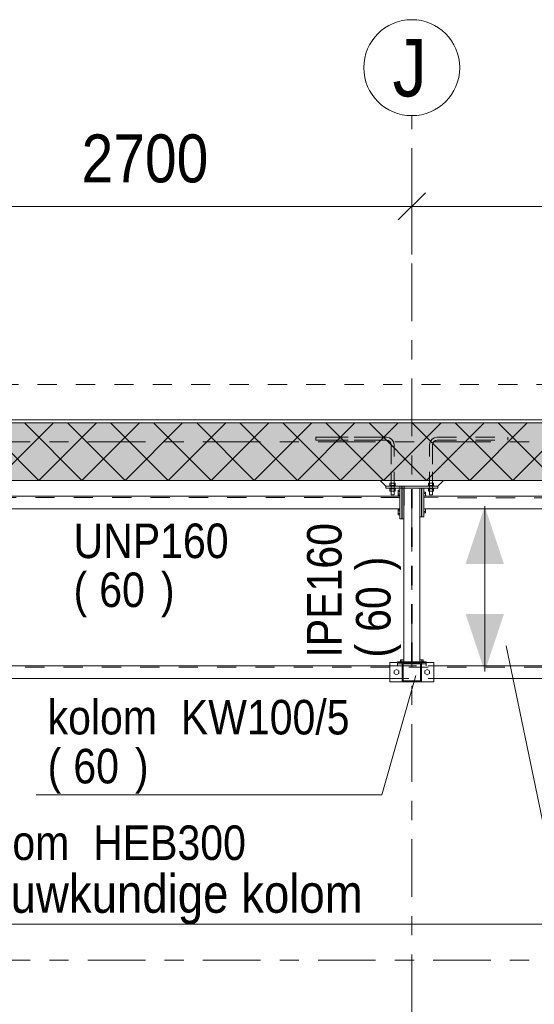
# Model space of a CAD drawing. Header units: millimetres. Extents: x -931 to -90, y -1396 to -802.
# Tile 11 of 29: x -606 to -579, y -1220 to -1169. Entities that reach past the tile are written whole.
import ezdxf

# ---------------------------------------------------------------- set-up
doc = ezdxf.new("R2010")
doc.units = ezdxf.units.MM
for name, pattern in [('XKITLINE00', [0]), ('XKITLINE01', [4, 1, -1, 1, -1]), ('XKITLINE03', [6, 3, -1, 1, -1])]:
    doc.linetypes.add(name, pattern=pattern)
for name, color, linetype, lineweight in [('Bout', 3, 'Continuous', 0), ('Grafisch object', 3, 'Continuous', 0), ('Offset', 4, 'Continuous', 0), ('Onderdeel', 2, 'Continuous', 0), ('Onderdeel label', 2, 'Continuous', 0), ('Stramien', 4, 'Continuous', 0), ('Tekst', 7, 'Continuous', 0)]:
    doc.layers.add(name, color=color, linetype=linetype, lineweight=lineweight)
doc.styles.add('ARIAL', font='arial.ttf')

msp = doc.modelspace()

# ---------------------------------------------------------------- hatches: boundary and pattern name
at = {"layer": 'Grafisch object'}
for points in [[(-581.513, -1193.859), (-580.513, -1196.859), (-582.513, -1196.859)], [(-581.513, -1202.464), (-582.513, -1199.464), (-580.513, -1199.464)]]:
    msp.add_hatch(color=256, dxfattribs=at).paths.add_polyline_path(points, flags=17)
at = {"layer": 'Onderdeel'}
msp.add_hatch(color=256, dxfattribs=at).paths.add_polyline_path([(-480.816, -1192.51), (-687.816, -1192.51), (-687.816, -1189.51), (-480.816, -1189.51)], flags=17)
h = msp.add_hatch(color=256, dxfattribs=at)
h.paths.add_polyline_path([(-584.814, -1202.998), (-585.814, -1202.998), (-585.814, -1201.998), (-584.814, -1201.998)], flags=17)
h.paths.add_polyline_path([(-585.764, -1202.948), (-584.864, -1202.948), (-584.864, -1202.048), (-585.764, -1202.048)])

# ---------------------------------------------------------------- linework, layer by layer
at = {"layer": 'Bout', "linetype": 'XKITLINE00', "lineweight": 0}
for p, q in [((-586.03, -1193.022), (-585.93, -1193.022)), ((-586.03, -1193.299), (-586.03, -1193.022)), ((-586.03, -1193.091), (-585.93, -1193.091)), ((-585.83, -1193.08), (-585.82, -1193.08)), ((-584.594, -1193.122), (-584.694, -1193.122)), ((-584.594, -1193.335), (-584.594, -1193.122)), ((-586.03, -1193.23), (-585.93, -1193.23)), ((-585.93, -1193.299), (-586.03, -1193.299)), ((-585.83, -1193.24), (-585.82, -1193.24)), ((-584.804, -1193.18), (-584.794, -1193.18)), ((-584.804, -1193.34), (-584.794, -1193.34)), ((-584.694, -1193.191), (-584.594, -1193.191)), ((-584.694, -1193.33), (-584.594, -1193.33)), ((-586.03, -1194.022), (-585.93, -1194.022)), ((-586.03, -1194.299), (-586.03, -1194.022)), ((-586.03, -1194.091), (-585.93, -1194.091)), ((-585.83, -1194.08), (-585.82, -1194.08)), ((-584.804, -1193.98), (-584.794, -1193.98)), ((-584.804, -1194.14), (-584.794, -1194.14)), ((-584.694, -1193.991), (-584.594, -1193.991)), ((-584.694, -1194.13), (-584.594, -1194.13)), ((-584.694, -1194.199), (-584.594, -1194.199)), ((-584.594, -1193.985), (-584.594, -1193.991)), ((-584.594, -1193.991), (-584.594, -1194.199)), ((-586.03, -1194.23), (-585.93, -1194.23)), ((-585.93, -1194.299), (-586.03, -1194.299)), ((-585.83, -1194.24), (-585.82, -1194.24)), ((-585.903, -1201.963), (-585.903, -1201.863)), ((-585.903, -1201.863), (-585.724, -1201.863)), ((-585.834, -1201.963), (-585.834, -1201.863)), ((-584.726, -1201.863), (-584.904, -1201.863)), ((-584.795, -1201.963), (-584.795, -1201.863)), ((-584.726, -1201.963), (-584.726, -1201.863)), ((-586.114, -1202.359), (-586.234, -1202.429)), ((-585.994, -1202.429), (-586.114, -1202.359)), ((-584.514, -1202.359), (-584.634, -1202.429)), ((-584.394, -1202.429), (-584.514, -1202.359)), ((-586.234, -1202.429), (-586.234, -1202.567)), ((-586.234, -1202.567), (-586.114, -1202.636)), ((-586.114, -1202.636), (-585.994, -1202.567)), ((-585.994, -1202.567), (-585.994, -1202.429)), ((-584.634, -1202.429), (-584.634, -1202.567)), ((-584.634, -1202.567), (-584.514, -1202.636)), ((-584.514, -1202.636), (-584.394, -1202.567)), ((-584.394, -1202.567), (-584.394, -1202.429))]:
    msp.add_line(p, q, dxfattribs=at)
at = {"layer": 'Grafisch object', "linetype": 'XKITLINE00', "lineweight": 0}
msp.add_line((-581.513, -1193.859), (-581.513, -1202.464), dxfattribs=at)
at = {"layer": 'Offset', "linetype": 'XKITLINE00', "lineweight": 0}
for p, q in [((-585.315, -1175.236), (-585.315, -1180.736)), ((-585.315, -1175.236), (-585.315, -1180.736)), ((-584.608, -1177.529), (-586.022, -1178.943)), ((-584.608, -1177.529), (-586.022, -1178.943)), ((-612.315, -1178.236), (-585.315, -1178.236)), ((-585.315, -1178.236), (-562.315, -1178.236))]:
    msp.add_line(p, q, dxfattribs=at)
at = {"layer": 'Offset'}
msp.add_point((-585.315, -1178.236), dxfattribs=at)
msp.add_point((-585.315, -1178.236), dxfattribs=at)
at = {"layer": 'Onderdeel', "linetype": 'XKITLINE01', "lineweight": 0}
for p, q in [((-688.815, -1187.51), (-567.084, -1187.511)), ((-688.815, -1189.35), (-567.084, -1189.351)), ((-688.815, -1189.51), (-567.084, -1189.511)), ((-586.634, -1190.26), (-590.314, -1190.26)), ((-590.314, -1190.26), (-590.314, -1190.42)), ((-590.314, -1190.26), (-586.634, -1190.26)), ((-590.314, -1190.42), (-590.314, -1190.26)), ((-590.314, -1190.42), (-586.634, -1190.42)), ((-586.634, -1190.42), (-590.314, -1190.42)), ((-586.634, -1190.26), (-586.481, -1190.291)), ((-586.634, -1190.26), (-586.481, -1190.291)), ((-586.634, -1190.42), (-586.542, -1190.439)), ((-586.634, -1190.42), (-586.542, -1190.439)), ((-586.465, -1190.491), (-586.542, -1190.439)), ((-586.465, -1190.491), (-586.542, -1190.439)), ((-586.351, -1190.378), (-586.481, -1190.291)), ((-586.351, -1190.378), (-586.481, -1190.291)), ((-586.465, -1190.491), (-586.412, -1190.569)), ((-586.412, -1190.569), (-586.465, -1190.491)), ((-586.412, -1190.569), (-586.394, -1190.66)), ((-586.394, -1190.66), (-586.412, -1190.569)), ((-586.265, -1190.507), (-586.351, -1190.378)), ((-586.351, -1190.378), (-586.265, -1190.507)), ((-586.234, -1190.66), (-586.265, -1190.507)), ((-586.265, -1190.507), (-586.234, -1190.66)), ((-584.394, -1190.66), (-584.364, -1190.507)), ((-584.364, -1190.507), (-584.394, -1190.66)), ((-584.364, -1190.507), (-584.277, -1190.378)), ((-584.277, -1190.378), (-584.364, -1190.507)), ((-584.277, -1190.378), (-584.147, -1190.291)), ((-584.277, -1190.378), (-584.147, -1190.291)), ((-584.216, -1190.569), (-584.234, -1190.66)), ((-584.234, -1190.66), (-584.216, -1190.569)), ((-584.164, -1190.491), (-584.216, -1190.569)), ((-584.216, -1190.569), (-584.164, -1190.491)), ((-584.164, -1190.491), (-584.086, -1190.439)), ((-584.164, -1190.491), (-584.086, -1190.439)), ((-584.147, -1190.291), (-583.994, -1190.26)), ((-584.147, -1190.291), (-583.994, -1190.26)), ((-584.086, -1190.439), (-583.994, -1190.42)), ((-584.086, -1190.439), (-583.994, -1190.42)), ((-583.994, -1190.26), (-580.314, -1190.26)), ((-583.994, -1190.26), (-580.314, -1190.26)), ((-583.994, -1190.42), (-580.314, -1190.42)), ((-583.994, -1190.42), (-580.314, -1190.42)), ((-580.314, -1190.26), (-580.314, -1190.42)), ((-580.314, -1190.42), (-580.314, -1190.26)), ((-586.394, -1193.07), (-586.394, -1190.66)), ((-586.394, -1190.66), (-586.394, -1193.26)), ((-586.234, -1193.07), (-586.234, -1190.66)), ((-586.234, -1193.26), (-586.234, -1190.66)), ((-584.394, -1193.07), (-584.394, -1190.66)), ((-584.394, -1193.26), (-584.394, -1190.66)), ((-584.234, -1193.07), (-584.234, -1190.66)), ((-584.234, -1190.66), (-584.234, -1193.26)), ((-583.664, -1192.51), (-586.964, -1192.51)), ((-586.453, -1192.77), (-586.453, -1192.65)), ((-586.176, -1192.65), (-586.453, -1192.65)), ((-586.453, -1192.77), (-586.453, -1192.65)), ((-586.453, -1192.65), (-586.176, -1192.65)), ((-586.176, -1192.77), (-586.176, -1192.65)), ((-586.176, -1192.77), (-586.176, -1192.65)), ((-584.453, -1192.77), (-584.453, -1192.65)), ((-584.453, -1192.65), (-584.176, -1192.65)), ((-584.453, -1192.77), (-584.453, -1192.65)), ((-584.176, -1192.65), (-584.453, -1192.65)), ((-584.176, -1192.77), (-584.176, -1192.65)), ((-584.176, -1192.77), (-584.176, -1192.65)), ((-586.464, -1192.81), (-586.464, -1192.77)), ((-586.164, -1192.77), (-586.464, -1192.77)), ((-586.464, -1192.81), (-586.464, -1192.77)), ((-586.464, -1192.77), (-586.164, -1192.77)), ((-586.164, -1192.81), (-586.464, -1192.81)), ((-586.464, -1192.81), (-586.164, -1192.81)), ((-586.164, -1192.91), (-586.464, -1192.91)), ((-586.464, -1192.95), (-586.464, -1192.91)), ((-586.464, -1192.91), (-586.164, -1192.91)), ((-586.464, -1192.95), (-586.164, -1192.95)), ((-586.176, -1192.77), (-586.453, -1192.77)), ((-586.453, -1192.77), (-586.176, -1192.77)), ((-586.176, -1192.95), (-586.453, -1192.95)), ((-586.453, -1193.07), (-586.453, -1192.95)), ((-586.453, -1192.95), (-586.176, -1192.95)), ((-586.453, -1193.07), (-586.176, -1193.07)), ((-586.176, -1193.07), (-586.176, -1192.95)), ((-586.164, -1192.81), (-586.164, -1192.77)), ((-586.164, -1192.81), (-586.164, -1192.77)), ((-586.164, -1192.95), (-586.164, -1192.91)), ((-585.93, -1192.81), (-585.83, -1192.81)), ((-585.93, -1192.91), (-585.93, -1192.81)), ((-585.83, -1192.91), (-585.83, -1192.81)), ((-585.82, -1192.81), (-585.72, -1192.81)), ((-585.82, -1192.81), (-585.82, -1192.91)), ((-584.904, -1192.91), (-585.724, -1192.91)), ((-585.72, -1192.81), (-585.72, -1194.51)), ((-585.339, -1201.963), (-585.339, -1192.91)), ((-585.289, -1201.963), (-585.289, -1192.91)), ((-584.904, -1192.91), (-584.804, -1192.91)), ((-584.904, -1194.41), (-584.904, -1192.91)), ((-584.794, -1192.91), (-584.694, -1192.91)), ((-584.464, -1192.81), (-584.464, -1192.77)), ((-584.464, -1192.77), (-584.164, -1192.77)), ((-584.464, -1192.81), (-584.464, -1192.77)), ((-584.164, -1192.77), (-584.464, -1192.77)), ((-584.464, -1192.81), (-584.164, -1192.81)), ((-584.164, -1192.81), (-584.464, -1192.81)), ((-584.164, -1192.91), (-584.464, -1192.91)), ((-584.464, -1192.95), (-584.464, -1192.91)), ((-584.164, -1192.91), (-584.464, -1192.91)), ((-584.164, -1192.95), (-584.464, -1192.95)), ((-584.453, -1192.77), (-584.176, -1192.77)), ((-584.176, -1192.77), (-584.453, -1192.77)), ((-584.176, -1192.95), (-584.453, -1192.95)), ((-584.453, -1193.07), (-584.453, -1192.95)), ((-584.176, -1192.95), (-584.453, -1192.95)), ((-584.176, -1193.07), (-584.453, -1193.07)), ((-584.176, -1193.07), (-584.176, -1192.95)), ((-584.164, -1192.81), (-584.164, -1192.77)), ((-584.164, -1192.81), (-584.164, -1192.77)), ((-584.164, -1192.95), (-584.164, -1192.91)), ((-585.93, -1193.41), (-611.694, -1193.409)), ((-586.394, -1193.26), (-586.234, -1193.26)), ((-585.93, -1193.985), (-585.93, -1193.335)), ((-584.694, -1193.985), (-584.694, -1193.335)), ((-555.934, -1193.412), (-584.694, -1193.41)), ((-584.234, -1193.26), (-584.394, -1193.26)), ((-585.72, -1194.51), (-585.724, -1194.51)), ((-585.724, -1194.51), (-585.72, -1194.51)), ((-613.464, -1202.248), (-484.216, -1202.248)), ((-586.464, -1202.173), (-584.164, -1202.173)), ((-586.064, -1201.998), (-586.064, -1202.063)), ((-586.064, -1202.063), (-584.564, -1202.063)), ((-584.564, -1202.073), (-586.064, -1202.073)), ((-586.064, -1202.073), (-586.064, -1202.173)), ((-586.064, -1202.173), (-584.564, -1202.173)), ((-585.814, -1201.998), (-584.814, -1201.998)), ((-585.724, -1201.963), (-584.904, -1201.963)), ((-584.564, -1202.063), (-584.564, -1201.998)), ((-584.564, -1202.173), (-584.564, -1202.073)), ((-586.464, -1202.823), (-584.164, -1202.823)), ((-585.814, -1202.998), (-584.814, -1202.998))]:
    msp.add_line(p, q, dxfattribs=at)
at = {"layer": 'Onderdeel', "linetype": 'XKITLINE00', "lineweight": 0}
for p, q in [((-567.084, -1189.351), (-688.815, -1189.354)), ((-687.816, -1189.51), (-480.816, -1189.51)), ((-604.748, -1192.51), (-607.748, -1189.51)), ((-606.993, -1192.51), (-603.993, -1189.51)), ((-602.503, -1192.51), (-605.503, -1189.51)), ((-604.748, -1192.51), (-601.748, -1189.51)), ((-600.258, -1192.51), (-603.258, -1189.51)), ((-602.503, -1192.51), (-599.503, -1189.51)), ((-598.013, -1192.51), (-601.013, -1189.51)), ((-600.258, -1192.51), (-597.258, -1189.51)), ((-595.768, -1192.51), (-598.768, -1189.51)), ((-598.013, -1192.51), (-595.013, -1189.51)), ((-593.523, -1192.51), (-596.523, -1189.51)), ((-595.768, -1192.51), (-592.768, -1189.51)), ((-591.278, -1192.51), (-594.278, -1189.51)), ((-593.523, -1192.51), (-590.523, -1189.51)), ((-589.033, -1192.51), (-592.033, -1189.51)), ((-591.278, -1192.51), (-588.278, -1189.51)), ((-586.788, -1192.51), (-589.788, -1189.51)), ((-589.033, -1192.51), (-586.033, -1189.51)), ((-584.543, -1192.51), (-587.543, -1189.51)), ((-586.788, -1192.51), (-583.788, -1189.51)), ((-582.298, -1192.51), (-585.298, -1189.51)), ((-584.543, -1192.51), (-581.543, -1189.51)), ((-580.053, -1192.51), (-583.053, -1189.51)), ((-582.298, -1192.51), (-579.298, -1189.51)), ((-577.808, -1192.51), (-580.808, -1189.51)), ((-580.053, -1192.51), (-577.053, -1189.51)), ((-480.816, -1192.51), (-687.816, -1192.51)), ((-586.964, -1192.51), (-586.664, -1192.81)), ((-583.964, -1192.81), (-583.664, -1192.51)), ((-586.664, -1192.81), (-583.964, -1192.81)), ((-583.964, -1192.81), (-586.664, -1192.81)), ((-586.664, -1192.81), (-586.664, -1192.91)), ((-586.664, -1192.91), (-583.964, -1192.91)), ((-586.464, -1192.95), (-586.464, -1192.91)), ((-586.164, -1192.95), (-586.464, -1192.95)), ((-586.453, -1193.07), (-586.453, -1192.95)), ((-586.176, -1193.07), (-586.453, -1193.07)), ((-586.394, -1193.26), (-586.394, -1193.07)), ((-586.234, -1193.26), (-586.234, -1193.07)), ((-586.176, -1193.07), (-586.176, -1192.95)), ((-586.164, -1192.95), (-586.164, -1192.91)), ((-585.93, -1193.335), (-585.93, -1192.91)), ((-585.83, -1194.51), (-585.83, -1192.91)), ((-585.82, -1194.51), (-585.82, -1192.91)), ((-585.724, -1192.91), (-585.724, -1201.963)), ((-584.904, -1201.963), (-584.904, -1192.91)), ((-584.804, -1192.91), (-584.804, -1194.41)), ((-584.794, -1194.41), (-584.794, -1192.91)), ((-584.694, -1193.335), (-584.694, -1192.91)), ((-584.464, -1192.91), (-584.464, -1192.95)), ((-584.464, -1192.95), (-584.164, -1192.95)), ((-584.453, -1192.95), (-584.453, -1193.07)), ((-584.453, -1193.07), (-584.176, -1193.07)), ((-584.394, -1193.26), (-584.394, -1193.07)), ((-584.234, -1193.26), (-584.234, -1193.07)), ((-584.176, -1193.07), (-584.176, -1192.95)), ((-584.164, -1192.95), (-584.164, -1192.91)), ((-583.964, -1192.91), (-583.964, -1192.81)), ((-611.694, -1193.334), (-585.93, -1193.335)), ((-586.234, -1193.26), (-586.394, -1193.26)), ((-585.93, -1193.985), (-585.93, -1193.335)), ((-584.694, -1193.985), (-584.694, -1193.335)), ((-584.694, -1193.335), (-555.934, -1193.337)), ((-584.394, -1193.26), (-584.234, -1193.26)), ((-611.694, -1193.984), (-585.93, -1193.985)), ((-585.93, -1194.51), (-585.93, -1193.985)), ((-584.694, -1193.985), (-555.934, -1193.987)), ((-584.694, -1193.985), (-584.694, -1194.41)), ((-585.83, -1194.51), (-585.93, -1194.51)), ((-585.724, -1194.51), (-585.82, -1194.51)), ((-584.804, -1194.41), (-584.904, -1194.41)), ((-584.694, -1194.41), (-584.794, -1194.41)), ((-611.164, -1202.173), (-586.464, -1202.173)), ((-586.464, -1201.998), (-585.814, -1201.998)), ((-586.464, -1202.998), (-586.464, -1201.998)), ((-586.064, -1201.963), (-585.724, -1201.963)), ((-586.064, -1201.998), (-586.064, -1201.963)), ((-585.814, -1202.998), (-585.814, -1201.998)), ((-585.814, -1201.998), (-584.814, -1201.998)), ((-584.864, -1202.048), (-585.764, -1202.048)), ((-585.764, -1202.048), (-585.764, -1202.948)), ((-585.724, -1201.963), (-584.904, -1201.963)), ((-584.564, -1201.963), (-584.904, -1201.963)), ((-584.864, -1202.948), (-584.864, -1202.048)), ((-584.814, -1201.998), (-584.814, -1202.998)), ((-584.814, -1201.998), (-584.164, -1201.998)), ((-584.564, -1201.998), (-584.564, -1201.963)), ((-584.164, -1202.998), (-584.164, -1201.998)), ((-584.164, -1202.173), (-556.464, -1202.173)), ((-611.164, -1202.823), (-586.464, -1202.823)), ((-584.164, -1202.823), (-556.464, -1202.823)), ((-586.464, -1202.998), (-585.814, -1202.998)), ((-584.814, -1202.998), (-585.814, -1202.998)), ((-585.764, -1202.948), (-584.864, -1202.948)), ((-584.814, -1202.998), (-584.164, -1202.998))]:
    msp.add_line(p, q, dxfattribs=at)
at = {"layer": 'Onderdeel label', "linetype": 'XKITLINE00', "lineweight": 0}
for p, q in [((-585.106, -1202.68), (-586.875, -1208.896)), ((-604.893, -1208.896), (-586.875, -1208.896)), ((-609.463, -1215.637), (-574.743, -1215.637))]:
    msp.add_line(p, q, dxfattribs=at)
at = {"layer": 'Stramien', "linetype": 'XKITLINE03', "lineweight": 0}
for p, q in [((-585.315, -1352.208), (-585.315, -1173.508)), ((-878.198, -1190.508), (-445.815, -1190.508)), ((-878.198, -1217.508), (-445.815, -1217.508))]:
    msp.add_line(p, q, dxfattribs=at)
at = {"layer": 'Stramien', "linetype": 'XKITLINE00', "lineweight": 0}
msp.add_circle((-585.315, -1171.008), 2.5, dxfattribs=at)
at = {"layer": 'Tekst', "linetype": 'XKITLINE00', "lineweight": 0}
msp.add_line((-580.396, -1201.121), (-575.149, -1226.432), dxfattribs=at)

# ---------------------------------------------------------------- texts
at = {"layer": 'Offset', "style": 'ARIAL', "width": 0.85}
msp.add_text('2700', height=2.5, dxfattribs=at).set_placement((-602.523, -1176.986))
at = {"layer": 'Onderdeel label', "style": 'ARIAL', "width": 0.85}
for s, rotation, p in [('UNP160', -0.0057, (-602.941, -1196.558)), ('IPE160', 90.0002, (-588.974, -1201.743)), (')', 90.0002, (-586.424, -1197.194)), ('(', -0.0057, (-602.941, -1199.108)), ('60', -0.0057, (-601.602, -1199.108)), (')', -0.0057, (-598.392, -1199.108)), ('60', 90.0002, (-586.424, -1200.404)), ('(', 90.0002, (-586.424, -1201.743))]:
    msp.add_text(s, height=1.8, rotation=rotation, dxfattribs=at).set_placement(p)
for s, height, p in [('kolom', 1.8, (-604.293, -1205.746)), ('KW100/5', 1.8, (-597.35, -1205.746)), ('(', 1.8, (-604.293, -1208.296)), ('60', 1.8, (-602.954, -1208.296)), (')', 1.8, (-599.744, -1208.296)), ('kolom', 1.8, (-608.863, -1212.287)), ('HEB300', 1.8, (-601.92, -1212.287)), ('bouwkundige kolom', 2, (-608.863, -1215.037))]:
    msp.add_text(s, height=height, dxfattribs=at).set_placement(p)
at = {"layer": 'Stramien', "style": 'ARIAL', "width": 0.85}
msp.add_text('J', height=3, dxfattribs=at).set_placement((-586.315, -1172.508))

doc.saveas('drawing.dxf')
